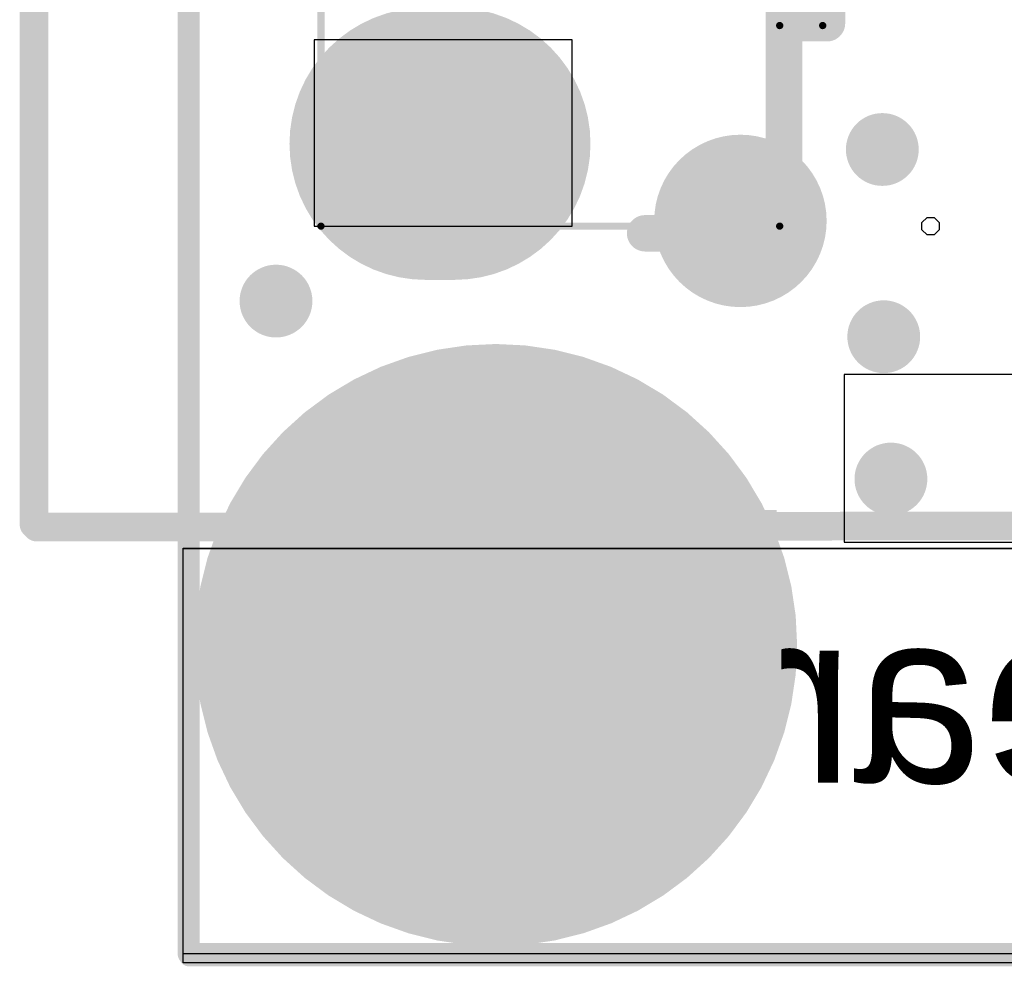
# Model space of a CAD drawing. Header units: millimetres. Extents: x 193.1 to 221.5, y 88 to 119.5.
# Tile 1 of 36: x 193.1 to 200, y 88 to 94.6. Entities that reach past the tile are written whole.
import ezdxf

# ---------------------------------------------------------------- set-up
doc = ezdxf.new("R2010")
doc.units = ezdxf.units.MM
for name, color, linetype in [('BottomLayer', 5, 'Continuous'), ('BottomOverlay', 54, 'Continuous'), ('BottomPaste', 16, 'Continuous'), ('BottomSolder', 6, 'Continuous'), ('KeepOutLayer', 6, 'Continuous'), ('Mechanical15', 56, 'Continuous'), ('MultiLayer', 9, 'Continuous'), ('PadHoleLayer', 156, 'Continuous'), ('TopLayer', 1, 'Continuous'), ('TopOverlay', 2, 'Continuous'), ('TopPaste', 8, 'Continuous'), ('TopSolder', 216, 'Continuous'), ('ViaHoleLayer', 16, 'Continuous')]:
    doc.layers.add(name, color=color, linetype=linetype)

# ---------------------------------------------------------------- blocks, each defined once
blk = doc.blocks.new('_____B_4')
at = {"layer": 'BottomLayer', "const_width": 0.5}
blk.add_lwpolyline([(12.3145, 1.4926, 1), (12.8145, 1.4926, 1)], format="xyb", close=True, dxfattribs=at)
at = {"layer": 'BottomPaste', "const_width": 0.5}
blk.add_lwpolyline([(12.3145, 1.4926, 1), (12.8145, 1.4926, 1)], format="xyb", close=True, dxfattribs=at)
at = {"layer": 'BottomSolder', "const_width": 0.6016}
blk.add_lwpolyline([(12.2637, 1.4926, 1), (12.8653, 1.4926, 1)], format="xyb", close=True, dxfattribs=at)
blk = doc.blocks.new('TF_1_6')
at = {"layer": 'TopLayer'}
blk.add_solid([(3.1196, 7.0115), (3.1196, 8.5115), (1.7988, 7.0115), (1.7988, 8.5115)], dxfattribs=at)
at = {"layer": 'TopOverlay', "const_width": 0.2}
for points in [[(6.8592, 7.0294), (-5.9736, 7.0138)], [(6.8788, 7.0098), (6.8788, 0.867)]]:
    blk.add_lwpolyline(points, dxfattribs=at)
at = {"layer": 'TopOverlay', "const_width": 0.1}
for points in [[(6.8092, 7.0294, 1), (6.9092, 7.0294, 1)], [(6.8288, 7.0098, 1), (6.9288, 7.0098, 1)]]:
    blk.add_lwpolyline(points, format="xyb", close=True, dxfattribs=at)
at = {"layer": 'TopPaste'}
blk.add_solid([(3.1196, 7.0115), (3.1196, 8.5115), (1.7988, 7.0115), (1.7988, 8.5115)], dxfattribs=at)
at = {"layer": 'TopSolder'}
blk.add_solid([(3.2212, 6.9099), (3.2212, 8.6131), (1.6972, 6.9099), (1.6972, 8.6131)], dxfattribs=at)
blk = doc.blocks.new('LCD_240X240_NOHOLE_B_57')
at = {"layer": 'TopOverlay', "const_width": 0.1524}
for points in [[(-26.2262, -21.6412), (-26.2262, 7.6958)], [(-26.2262, -21.6412), (0.0121, -21.6412)]]:
    blk.add_lwpolyline(points, dxfattribs=at)
at = {"layer": 'TopOverlay', "const_width": 0.0762}
blk.add_lwpolyline([(-26.2643, -21.6412, 1), (-26.1881, -21.6412, 1)], format="xyb", close=True, dxfattribs=at)
blk.add_lwpolyline([(-26.2643, -21.6412, 1), (-26.1881, -21.6412, 1)], format="xyb", close=True, dxfattribs=at)
blk = doc.blocks.new('_______2_1_B_64')
at = {"layer": 'BottomLayer', "const_width": 1.8}
blk.add_lwpolyline([(0.9069, 3.4867), (0.7069, 3.4867)], dxfattribs=at)
at = {"layer": 'BottomLayer', "const_width": 0.9}
for points in [[(0.2569, 3.4867, 1), (1.1569, 3.4867, 1)], [(0.4569, 3.4867, 1), (1.3569, 3.4867, 1)]]:
    blk.add_lwpolyline(points, format="xyb", close=True, dxfattribs=at)
at = {"layer": 'BottomOverlay', "const_width": 0.254}
for points in [[(-0.6241, 4.1117), (-1.593, 4.1117)], [(-1.593, 4.1117), (-1.593, 1.5678)], [(-1.593, 2.6459), (-1.893, 2.6459)], [(-1.893, 2.6459), (-1.893, 1.5678)]]:
    blk.add_lwpolyline(points, dxfattribs=at)
at = {"layer": 'BottomOverlay', "const_width": 0.127}
for points in [[(-1.6565, 4.1117, 1), (-1.5295, 4.1117, 1)], [(-1.6565, 4.1117, 1), (-1.5295, 4.1117, 1)], [(-0.6876, 4.1117, 1), (-0.5606, 4.1117, 1)], [(-1.9565, 2.6459, 1), (-1.8295, 2.6459, 1)], [(-1.9565, 2.6459, 1), (-1.8295, 2.6459, 1)], [(-1.6565, 2.6459, 1), (-1.5295, 2.6459, 1)]]:
    blk.add_lwpolyline(points, format="xyb", close=True, dxfattribs=at)
at = {"layer": 'BottomPaste', "const_width": 1.8}
blk.add_lwpolyline([(0.9069, 3.4867), (0.7069, 3.4867)], dxfattribs=at)
at = {"layer": 'BottomPaste', "const_width": 0.9}
for points in [[(0.2569, 3.4867, 1), (1.1569, 3.4867, 1)], [(0.4569, 3.4867, 1), (1.3569, 3.4867, 1)]]:
    blk.add_lwpolyline(points, format="xyb", close=True, dxfattribs=at)
at = {"layer": 'BottomSolder', "const_width": 1.9}
blk.add_lwpolyline([(0.9069, 3.4867), (0.7069, 3.4867)], dxfattribs=at)
at = {"layer": 'BottomSolder', "const_width": 0.95}
for points in [[(0.2319, 3.4867, 1), (1.1819, 3.4867, 1)], [(0.4319, 3.4867, 1), (1.3819, 3.4867, 1)]]:
    blk.add_lwpolyline(points, format="xyb", close=True, dxfattribs=at)
at = {"layer": 'Mechanical15'}
for p, q in [((-2.6756, 4.0867), (-2.6405, 4.1218)), ((-2.6405, 4.1218), (-2.6156, 4.1218)), ((-2.6156, 4.1218), (-2.5908, 4.1217)), ((-2.5908, 4.1217), (-2.5556, 4.0866)), ((-2.6757, 4.037), (-2.6756, 4.0867)), ((-2.5556, 4.0866), (-2.5557, 4.0369)), ((-0.1156, 4.0617), (-0.1156, 4.0617)), ((-0.1156, 4.0617), (-0.1156, 2.7616)), ((1.6844, 4.0617), (-0.1156, 4.0617)), ((1.6844, 2.7616), (1.6844, 4.0617)), ((-2.6406, 4.0018), (-2.6757, 4.037)), ((-2.6157, 4.0018), (-2.6406, 4.0018)), ((-2.6157, 4.0018), (-2.6157, 4.0018)), ((-2.5909, 4.0017), (-2.6157, 4.0018)), ((-2.5557, 4.0369), (-2.5909, 4.0017)), ((-0.1156, 2.7616), (1.6844, 2.7616))]:
    blk.add_line(p, q, dxfattribs=at)
at = {"layer": 'Mechanical15', "const_width": 0.0508}
for points in [[(-1.563, 4.0617), (-1.563, 2.6617)], [(1.637, 4.0617), (-1.563, 4.0617)], [(1.637, 4.0617), (1.637, -3.4383)], [(-1.563, 2.6617), (-1.863, 2.6617)], [(-1.863, 2.6617), (-1.863, -2.0383)]]:
    blk.add_lwpolyline(points, dxfattribs=at)
at = {"layer": 'Mechanical15', "const_width": 0.0254}
for points in [[(-1.5757, 4.0617, 1), (-1.5503, 4.0617, 1)], [(-1.5757, 4.0617, 1), (-1.5503, 4.0617, 1)], [(1.6243, 4.0617, 1), (1.6497, 4.0617, 1)], [(1.6243, 4.0617, 1), (1.6497, 4.0617, 1)], [(-1.8757, 2.6617, 1), (-1.8503, 2.6617, 1)], [(-1.8757, 2.6617, 1), (-1.8503, 2.6617, 1)], [(-1.5757, 2.6617, 1), (-1.5503, 2.6617, 1)], [(-1.5757, 2.6617, 1), (-1.5503, 2.6617, 1)]]:
    blk.add_lwpolyline(points, format="xyb", close=True, dxfattribs=at)
blk = doc.blocks.new('P1_73')
at = {"layer": 'BottomLayer', "const_width": 2}
blk.add_lwpolyline([(-1, 0, 1), (1, 0, 1)], format="xyb", close=True, dxfattribs=at)
at = {"layer": 'BottomSolder', "const_width": 2.1016}
blk.add_lwpolyline([(-1.0508, 0, 1), (1.0508, 0, 1)], format="xyb", close=True, dxfattribs=at)
at = {"layer": 'PadHoleLayer', "const_width": 0.5}
blk.add_lwpolyline([(-0.25, 0, 1), (0.25, 0, 1)], format="xyb", close=True, dxfattribs=at)
at = {"layer": 'TopSolder', "const_width": 0.1016}
blk.add_lwpolyline([(-0.0508, 0, 1), (0.0508, 0, 1)], format="xyb", close=True, dxfattribs=at)
blk = doc.blocks.new('SPOTPEAR_LOGO_B_77')
at = {"layer": 'BottomOverlay', "text_generation_flag": 2}
blk.add_text('SpotPear', height=1.2, rotation=180, dxfattribs=at).set_placement((-2.5587, 2.1985))

msp = doc.modelspace()

# ---------------------------------------------------------------- linework, layer by layer
at = {"layer": 'BottomLayer'}
for p, q in [((194.2823, 90.889), (220.5604, 90.889)), ((194.2823, 87.996), (194.2823, 90.889)), ((220.5604, 87.996), (194.2823, 87.996))]:
    msp.add_line(p, q, dxfattribs=at)
at = {"layer": 'BottomLayer', "const_width": 0.254}
for points in [[(199.0333, 93.6714, 1), (199.2873, 93.6714, 1)], [(194.8034, 92.6134, 1), (195.0574, 92.6134, 1)], [(199.0433, 92.3647, 1), (199.2973, 92.3647, 1)], [(199.0933, 91.3714, 1), (199.3473, 91.3714, 1)]]:
    msp.add_lwpolyline(points, format="xyb", close=True, dxfattribs=at)
at = {"layer": 'KeepOutLayer', "const_width": 0.127}
for points in [[(194.3209, 88.0343), (194.3209, 119.0294)], [(194.3209, 88.0343), (220.5603, 88.0343)]]:
    msp.add_lwpolyline(points, dxfattribs=at)
at = {"layer": 'KeepOutLayer', "const_width": 0.0635}
msp.add_lwpolyline([(194.2891, 88.0343, 1), (194.3526, 88.0343, 1)], format="xyb", close=True, dxfattribs=at)
msp.add_lwpolyline([(194.2891, 88.0343, 1), (194.3526, 88.0343, 1)], format="xyb", close=True, dxfattribs=at)
at = {"layer": 'MultiLayer', "const_width": 0.254}
for points in [[(199.0333, 93.6714, 1), (199.2873, 93.6714, 1)], [(194.8034, 92.6134, 1), (195.0574, 92.6134, 1)], [(199.0433, 92.3647, 1), (199.2973, 92.3647, 1)], [(199.0933, 91.3714, 1), (199.3473, 91.3714, 1)]]:
    msp.add_lwpolyline(points, format="xyb", close=True, dxfattribs=at)
at = {"layer": 'TopLayer'}
for p, q in [((206.0607, 92.1014), (198.8944, 92.1014)), ((198.8944, 92.1014), (198.8944, 90.9314)), ((194.2823, 90.8874), (220.5604, 90.8874)), ((194.2823, 88.0577), (194.2823, 90.8874)), ((198.8944, 90.9314), (205.9747, 90.9314)), ((219.4761, 88.0577), (194.2823, 88.0577))]:
    msp.add_line(p, q, dxfattribs=at)
at = {"layer": 'TopLayer', "const_width": 0.254}
for points in [[(199.0333, 93.6714, 1), (199.2873, 93.6714, 1)], [(194.8034, 92.6134, 1), (195.0574, 92.6134, 1)], [(199.0433, 92.3647, 1), (199.2973, 92.3647, 1)], [(199.0933, 91.3714, 1), (199.3473, 91.3714, 1)]]:
    msp.add_lwpolyline(points, format="xyb", close=True, dxfattribs=at)
at = {"layer": 'ViaHoleLayer', "const_width": 0.127}
for points in [[(199.0968, 93.6714, 1), (199.2238, 93.6714, 1)], [(194.8669, 92.6134, 1), (194.9939, 92.6134, 1)], [(199.1068, 92.3647, 1), (199.2338, 92.3647, 1)], [(199.1568, 91.3714, 1), (199.2838, 91.3714, 1)]]:
    msp.add_lwpolyline(points, format="xyb", close=True, dxfattribs=at)

# ---------------------------------------------------------------- block references
for name, p in [('LCD_240X240_NOHOLE_B_57', (220.5471, 109.6981)), ('P1_73', (196.4644, 90.2124))]:
    msp.add_blockref(name, p)
at = {"rotation": 180}
for name, p in [('TF_1_6', (200.1211, 98.0652)), ('_______2_1_B_64', (196.8813, 97.1981)), ('SPOTPEAR_LOGO_B_77', (202.5603, 91.4514)), ('_____B_4', (210.7348, 94.6656))]:
    msp.add_blockref(name, p, dxfattribs=at)

doc.saveas('drawing.dxf')
